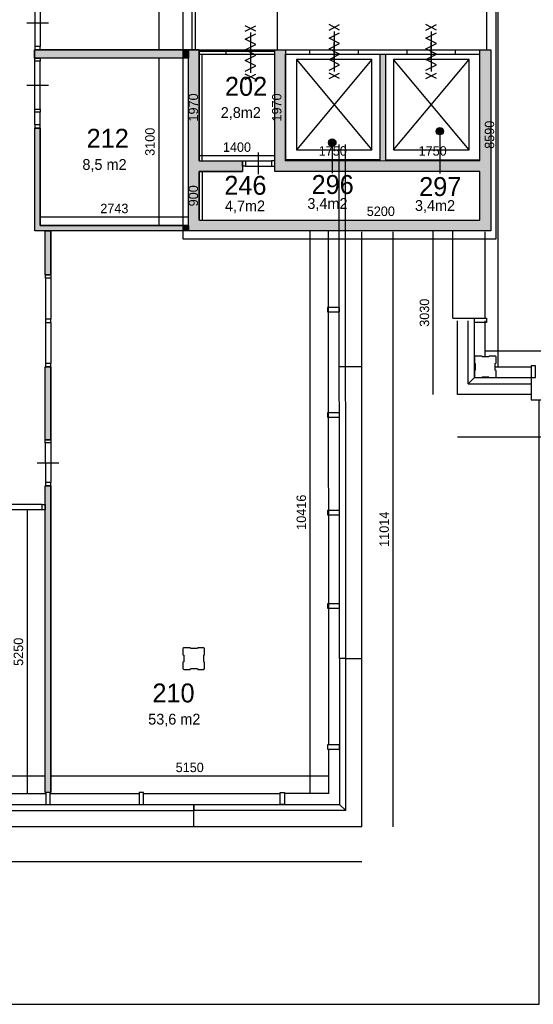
# Model space of a CAD drawing. Extents: x 393774 to 561444, y -100020 to -6220.
# Tile 14 of 47: x 519419 to 528934, y -100020 to -81795. Entities that reach past the tile are written whole.
import ezdxf

# ---------------------------------------------------------------- set-up
doc = ezdxf.new("R2010")
doc.units = 0
doc.header["$MEASUREMENT"] = 0
doc.header["$PDMODE"] = 35
doc.header["$PDSIZE"] = -0.5
doc.layers.get('0').update_dxf_attribs({"linetype": 'CONTINUOUS'})
doc.layers.get('DEFPOINTS').update_dxf_attribs({"linetype": 'CONTINUOUS'})
for name, color, linetype in [('AA$1A---_ARCEER', 252, 'CONTINUOUS'), ('AL21----_BUITENWAND', 252, 'CONTINUOUS'), ('AL22----_BINNENWAND', 252, 'CONTINUOUS'), ('AL31----_BUITENKOZIJN', 252, 'CONTINUOUS'), ('AL32----_BINNENKOZIJN', 252, 'CONTINUOUS'), ('AM$1A---_MAATVOERING', 252, 'CONTINUOUS'), ('Betonpalen', 252, 'CONTINUOUS'), ('Brandweer', 252, 'CONTINUOUS'), ('LAYER01', 252, 'CONTINUOUS'), ('M2', 252, 'CONTINUOUS'), ('OMPARTIMENTERING', 252, 'CONTINUOUS')]:
    doc.layers.add(name, color=color, linetype=linetype)
doc.styles.add('B-01', font='b-gbp')
doc.dimstyles.new('BBA_STAND', dxfattribs={"dimtxt": 175, "dimasz": 1, "dimexe": 1, "dimexo": 0.001, "dimgap": 75, "dimtad": 1, "dimdec": 0, "dimzin": 0, "dimdsep": 46, "dimtxsty": 'B-01', "dimblk": 'NONE', "dimblk1": 'NONE', "dimblk2": 'PIJL1', "dimcen": 1, "dimse1": 1, "dimse2": 1, "dimclrd": 256, "dimclre": 1, "dimclrt": 256, "dimadec": 0, "dimazin": 0, "dimtfac": 1, "dimtdec": 0, "dimtmove": 0, "dimatfit": 0, "dimldrblk": 'PIJL1', "dimfxl": 1, "dimtolj": 1, "dimtzin": 0, "dimarcsym": 0})

# ---------------------------------------------------------------- blocks, each defined once
blk = doc.blocks.new('*D85')
at = {"layer": 'AM$1A---_MAATVOERING', "lineweight": -2, "transparency": 16777216}
blk.add_line((521996, -79630), (521996, -82355), dxfattribs=at)
at = {"layer": 'DEFPOINTS', "color": 0, "transparency": 16777216}
for p in [(521996, -79630), (521996, -82355), (521996, -82355)]:
    blk.add_point(p, dxfattribs=at)
at = {"layer": 'AM$1A---_MAATVOERING', "transparency": 16777216, "insert": (521833, -80992), "char_height": 175, "attachment_point": 5, "rotation": 90, "style": 'B-01'}
blk.add_mtext('\\A1;2725', dxfattribs=at)
blk = doc.blocks.new('_None')
blk = doc.blocks.new('PIJL1')
at = {"color": 1, "linetype": 'ByBlock'}
blk.add_line((0, 83), (0, -83), dxfattribs=at)
blk.add_solid([(-100, 17), (-100, -17), (0, 0)], dxfattribs=at)
blk = doc.blocks.new('*D86')
at = {"layer": 'AM$1A---_MAATVOERING', "lineweight": -2, "transparency": 16777216}
blk.add_line((521996, -82505), (521996, -85605), dxfattribs=at)
at = {"layer": 'DEFPOINTS', "color": 0, "transparency": 16777216}
for p in [(521996, -82505), (521996, -85605), (521996, -85605)]:
    blk.add_point(p, dxfattribs=at)
at = {"layer": 'AM$1A---_MAATVOERING', "transparency": 16777216, "insert": (521833, -84055), "char_height": 175, "attachment_point": 5, "rotation": 90, "style": 'B-01'}
blk.add_mtext('\\A1;3100', dxfattribs=at)
blk = doc.blocks.new('*D87')
at = {"layer": 'AM$1A---_MAATVOERING', "lineweight": -2, "transparency": 16777216}
blk.add_line((522544, -85452), (519801, -85452), dxfattribs=at)
at = {"layer": 'DEFPOINTS', "color": 0, "transparency": 16777216}
for p in [(519801, -85105), (522544, -85105), (519801, -85452)]:
    blk.add_point(p, dxfattribs=at)
at = {"layer": 'AM$1A---_MAATVOERING', "transparency": 16777216, "insert": (521173, -85290), "char_height": 175, "attachment_point": 5, "style": 'B-01'}
blk.add_mtext('\\A1;2743', dxfattribs=at)
blk = doc.blocks.new('*D88')
at = {"layer": 'AM$1A---_MAATVOERING', "lineweight": -2, "transparency": 16777216}
blk.add_line((524144, -84317), (522744, -84317), dxfattribs=at)
at = {"layer": 'DEFPOINTS', "color": 0, "transparency": 16777216}
for p in [(522744, -83480), (524144, -83480), (522744, -84317)]:
    blk.add_point(p, dxfattribs=at)
at = {"layer": 'AM$1A---_MAATVOERING', "transparency": 16777216, "insert": (523444, -84155), "char_height": 175, "attachment_point": 5, "style": 'B-01'}
blk.add_mtext('\\A1;1400', dxfattribs=at)
blk = doc.blocks.new('*D89')
at = {"layer": 'AM$1A---_MAATVOERING', "lineweight": -2, "transparency": 16777216}
blk.add_line((522800, -84405), (522800, -82435), dxfattribs=at)
at = {"layer": 'DEFPOINTS', "color": 0, "transparency": 16777216}
for p in [(522800, -82435), (522887, -82435), (522887, -84405)]:
    blk.add_point(p, dxfattribs=at)
at = {"layer": 'AM$1A---_MAATVOERING', "transparency": 16777216, "insert": (522637, -83420), "char_height": 175, "attachment_point": 5, "rotation": 90, "style": 'B-01'}
blk.add_mtext('\\A1;1970', dxfattribs=at)
blk = doc.blocks.new('*D90')
at = {"layer": 'AM$1A---_MAATVOERING', "lineweight": -2, "transparency": 16777216}
blk.add_line((522800, -84605), (522800, -85505), dxfattribs=at)
at = {"layer": 'DEFPOINTS', "color": 0, "transparency": 16777216}
for p in [(522800, -84605), (522800, -85505), (522800, -85505)]:
    blk.add_point(p, dxfattribs=at)
at = {"layer": 'AM$1A---_MAATVOERING', "transparency": 16777216, "insert": (522637, -85055), "char_height": 175, "attachment_point": 5, "rotation": 90, "style": 'B-01'}
blk.add_mtext('\\A1;900', dxfattribs=at)
blk = doc.blocks.new('*D91')
at = {"layer": 'AM$1A---_MAATVOERING', "lineweight": -2, "transparency": 16777216}
blk.add_line((526094, -84387), (524344, -84387), dxfattribs=at)
at = {"layer": 'DEFPOINTS', "color": 0, "transparency": 16777216}
for p in [(524344, -84387), (524344, -84404), (526094, -84404)]:
    blk.add_point(p, dxfattribs=at)
at = {"layer": 'AM$1A---_MAATVOERING', "transparency": 16777216, "insert": (525219, -84225), "char_height": 175, "attachment_point": 5, "style": 'B-01'}
blk.add_mtext('\\A1;1750', dxfattribs=at)
blk = doc.blocks.new('*D92')
at = {"layer": 'AM$1A---_MAATVOERING', "lineweight": -2, "transparency": 16777216}
blk.add_line((524344, -84405), (524344, -82435), dxfattribs=at)
at = {"layer": 'DEFPOINTS', "color": 0, "transparency": 16777216}
for p in [(524344, -82435), (524527, -82435), (524527, -84405)]:
    blk.add_point(p, dxfattribs=at)
at = {"layer": 'AM$1A---_MAATVOERING', "transparency": 16777216, "insert": (524182, -83420), "char_height": 175, "attachment_point": 5, "rotation": 90, "style": 'B-01'}
blk.add_mtext('\\A1;1970', dxfattribs=at)
blk = doc.blocks.new('*D93')
at = {"layer": 'AM$1A---_MAATVOERING', "lineweight": -2, "transparency": 16777216}
blk.add_line((526194, -84387), (527944, -84387), dxfattribs=at)
at = {"layer": 'DEFPOINTS', "color": 0, "transparency": 16777216}
for p in [(526194, -84220), (527944, -84320), (527944, -84387)]:
    blk.add_point(p, dxfattribs=at)
at = {"layer": 'AM$1A---_MAATVOERING', "transparency": 16777216, "insert": (527069, -84225), "char_height": 175, "attachment_point": 5, "style": 'B-01'}
blk.add_mtext('\\A1;1750', dxfattribs=at)
blk = doc.blocks.new('*D94')
at = {"layer": 'AM$1A---_MAATVOERING', "lineweight": -2, "transparency": 16777216}
blk.add_line((522744, -85505), (527944, -85505), dxfattribs=at)
at = {"layer": 'DEFPOINTS', "color": 0, "transparency": 16777216}
for p in [(522744, -85419), (527944, -85419), (527944, -85505)]:
    blk.add_point(p, dxfattribs=at)
at = {"layer": 'AM$1A---_MAATVOERING', "transparency": 16777216, "insert": (526109, -85342), "char_height": 175, "attachment_point": 5, "style": 'B-01'}
blk.add_mtext('\\A1;5200', dxfattribs=at)
blk = doc.blocks.new('*D105')
at = {"layer": 'AM$1A---_MAATVOERING', "lineweight": -2, "transparency": 16777216}
blk.add_line((519894, -95798), (516314, -95798), dxfattribs=at)
at = {"layer": 'DEFPOINTS', "color": 0, "transparency": 16777216}
for p in [(516314, -95798), (516314, -95798), (519894, -95798)]:
    blk.add_point(p, dxfattribs=at)
at = {"layer": 'AM$1A---_MAATVOERING', "transparency": 16777216, "insert": (518104, -95636), "char_height": 175, "attachment_point": 5, "style": 'B-01'}
blk.add_mtext('\\A1;3580', dxfattribs=at)
blk = doc.blocks.new('*D106')
at = {"layer": 'AM$1A---_MAATVOERING', "lineweight": -2, "transparency": 16777216}
blk.add_line((525144, -95798), (519994, -95798), dxfattribs=at)
at = {"layer": 'DEFPOINTS', "color": 0, "transparency": 16777216}
for p in [(519994, -95798), (519994, -95798), (525144, -95798)]:
    blk.add_point(p, dxfattribs=at)
at = {"layer": 'AM$1A---_MAATVOERING', "transparency": 16777216, "insert": (522569, -95636), "char_height": 175, "attachment_point": 5, "style": 'B-01'}
blk.add_mtext('\\A1;5150', dxfattribs=at)
blk = doc.blocks.new('*D108')
at = {"layer": 'AM$1A---_MAATVOERING', "lineweight": -2, "transparency": 16777216}
blk.add_line((519560, -90870), (519560, -96120), dxfattribs=at)
at = {"layer": 'DEFPOINTS', "color": 0, "transparency": 16777216}
for p in [(518144, -90870), (518405, -96120), (519560, -96120)]:
    blk.add_point(p, dxfattribs=at)
at = {"layer": 'AM$1A---_MAATVOERING', "transparency": 16777216, "insert": (519397, -93495), "char_height": 175, "attachment_point": 5, "rotation": 90, "style": 'B-01'}
blk.add_mtext('\\A1;5250', dxfattribs=at)
blk = doc.blocks.new('*D109')
at = {"layer": 'AM$1A---_MAATVOERING', "lineweight": -2, "transparency": 16777216}
blk.add_line((524800, -96120), (524800, -85705), dxfattribs=at)
at = {"layer": 'DEFPOINTS', "color": 0, "transparency": 16777216}
for p in [(520411, -85705), (524800, -85705), (520411, -96120)]:
    blk.add_point(p, dxfattribs=at)
at = {"layer": 'AM$1A---_MAATVOERING', "transparency": 16777216, "insert": (524637, -90912), "char_height": 175, "attachment_point": 5, "rotation": 90, "style": 'B-01'}
blk.add_mtext('\\A1;10416', dxfattribs=at)
blk = doc.blocks.new('*D110')
at = {"layer": 'AM$1A---_MAATVOERING', "lineweight": -2, "transparency": 16777216}
blk.add_line((528044, -87926), (536094, -87926), dxfattribs=at)
at = {"layer": 'DEFPOINTS', "color": 0, "transparency": 16777216}
for p in [(528044, -87717), (536094, -87717), (536094, -87926)]:
    blk.add_point(p, dxfattribs=at)
at = {"layer": 'AM$1A---_MAATVOERING', "transparency": 16777216, "insert": (532069, -87764), "char_height": 175, "attachment_point": 5, "style": 'B-01'}
blk.add_mtext('\\A1;8050', dxfattribs=at)
blk = doc.blocks.new('*D112')
at = {"layer": 'AM$1A---_MAATVOERING', "lineweight": -2, "transparency": 16777216}
blk.add_line((528286, -88220), (528286, -79630), dxfattribs=at)
at = {"layer": 'DEFPOINTS', "color": 0, "transparency": 16777216}
for p in [(528286, -79630), (528562, -79630), (528562, -88220)]:
    blk.add_point(p, dxfattribs=at)
at = {"layer": 'AM$1A---_MAATVOERING', "transparency": 16777216, "insert": (528123, -83925), "char_height": 175, "attachment_point": 5, "rotation": 90, "style": 'B-01'}
blk.add_mtext('\\A1;8590', dxfattribs=at)
blk = doc.blocks.new('*D150')
at = {"layer": 'AM$1A---_MAATVOERING', "lineweight": -2, "transparency": 16777216}
blk.add_line((555558, -89520), (527530, -89520), dxfattribs=at)
at = {"layer": 'DEFPOINTS', "color": 0, "transparency": 16777216}
for p in [(527530, -88734), (555558, -88734), (527530, -89520)]:
    blk.add_point(p, dxfattribs=at)
at = {"layer": 'AM$1A---_MAATVOERING', "transparency": 16777216, "insert": (541544, -89358), "char_height": 175, "attachment_point": 5, "style": 'B-01'}
blk.add_mtext('\\A1;28028', dxfattribs=at)
blk = doc.blocks.new('*D157')
at = {"layer": 'AM$1A---_MAATVOERING', "lineweight": -2, "transparency": 16777216}
blk.add_line((525758, -97381), (497930, -97381), dxfattribs=at)
at = {"layer": 'DEFPOINTS', "color": 0, "transparency": 16777216}
for p in [(497930, -96734), (525758, -96734), (497930, -97381)]:
    blk.add_point(p, dxfattribs=at)
at = {"layer": 'AM$1A---_MAATVOERING', "transparency": 16777216, "insert": (511844, -97219), "char_height": 175, "attachment_point": 5, "style": 'B-01'}
blk.add_mtext('\\A1;27828', dxfattribs=at)
blk = doc.blocks.new('*D158')
at = {"layer": 'AM$1A---_MAATVOERING', "lineweight": -2, "transparency": 16777216}
blk.add_line((526334, -85720), (526334, -96734), dxfattribs=at)
at = {"layer": 'DEFPOINTS', "color": 0, "transparency": 16777216}
for p in [(525758, -85720), (525758, -96734), (526334, -96734)]:
    blk.add_point(p, dxfattribs=at)
at = {"layer": 'AM$1A---_MAATVOERING', "transparency": 16777216, "insert": (526172, -91227), "char_height": 175, "attachment_point": 5, "rotation": 90, "style": 'B-01'}
blk.add_mtext('\\A1;11014', dxfattribs=at)
blk = doc.blocks.new('*D159')
at = {"layer": 'AM$1A---_MAATVOERING', "lineweight": -2, "transparency": 16777216}
blk.add_line((527080, -88734), (527080, -85705), dxfattribs=at)
at = {"layer": 'DEFPOINTS', "color": 0, "transparency": 16777216}
for p in [(527080, -85705), (527195, -85705), (527530, -88734)]:
    blk.add_point(p, dxfattribs=at)
at = {"layer": 'AM$1A---_MAATVOERING', "transparency": 16777216, "insert": (526918, -87219), "char_height": 175, "attachment_point": 5, "rotation": 90, "style": 'B-01'}
blk.add_mtext('\\A1;3030', dxfattribs=at)
blk = doc.blocks.new('*D171')
at = {"layer": 'AM$1A---_MAATVOERING', "lineweight": -2, "transparency": 16777216}
blk.add_line((518535, -75807), (518535, -89952), dxfattribs=at)
at = {"layer": 'DEFPOINTS', "color": 0, "transparency": 16777216}
for p in [(520362, -75807), (518313, -89952), (518535, -89952)]:
    blk.add_point(p, dxfattribs=at)
at = {"layer": 'AM$1A---_MAATVOERING', "transparency": 16777216, "insert": (518372, -82879), "char_height": 175, "attachment_point": 5, "rotation": 90, "style": 'B-01'}
blk.add_mtext('\\A1;14146', dxfattribs=at)
blk = doc.blocks.new('*D174')
at = {"layer": 'AM$1A---_MAATVOERING', "lineweight": -2, "transparency": 16777216}
blk.add_line((524191, -70524), (524191, -82355), dxfattribs=at)
at = {"layer": 'DEFPOINTS', "color": 0, "transparency": 16777216}
for p in [(524457, -70524), (524191, -82355), (524244, -82355)]:
    blk.add_point(p, dxfattribs=at)
at = {"layer": 'AM$1A---_MAATVOERING', "transparency": 16777216, "insert": (524029, -76439), "char_height": 175, "attachment_point": 5, "rotation": 90, "style": 'B-01'}
blk.add_mtext('\\A1;11830', dxfattribs=at)

msp = doc.modelspace()

# ---------------------------------------------------------------- hatches: boundary and pattern name
at = {"layer": 'AA$1A---_ARCEER'}
h = msp.add_hatch(color=256, dxfattribs=at)
h.paths.add_polyline_path([(536194.3, -88200.1), (536194.3, -85920.1), (536094.3, -85920.1), (536094.3, -88200.1)])
h.paths.add_polyline_path([(536194.3, -81470.1), (536194.3, -79170.1), (532544.3, -79170.1), (532494.3, -79170.1), (532494.3, -79270.1), (532544.3, -79270.1), (536094.3, -79270.1), (536094.3, -81470.1)])
h.paths.add_polyline_path([(519994.3, -89570.1), (519994.3, -88220.1), (519894.3, -88220.1), (519894.3, -89570.1)])
h.paths.add_polyline_path([(519994.3, -96100.1), (519994.3, -90420.1), (519894.3, -90420.1), (519894.3, -96100.1)])
h.paths.add_polyline_path([(518144.3, -75720.1), (518144.3, -75620.1), (518044.3, -75620.1), (518044.3, -75720.1)])
for points in [[(522444.3, -82354.5), (519694.3, -82354.5), (519694.3, -82504.5), (522444.3, -82504.5)], [(522544.3, -82354.5), (522444.3, -82354.5), (522444.3, -82504.5), (522544.3, -82504.5)], [(528144.3, -85704.5), (528144.2, -82354.5), (527944, -82354.5), (527944.2, -84404.1), (524344.3, -84404.5), (524344.3, -82354.5), (524144.3, -82354.5), (524144.3, -84604.5), (527944.2, -84604.5), (527944.3, -85504.5), (522744.3, -85504.5), (522744.3, -84604.5), (523544.3, -84604.5), (523544.3, -84404.5), (522744.3, -84404.5), (522744.3, -82354.5), (522544.3, -82354.5), (522544.3, -82504.5), (522544.3, -84504.5), (522544.3, -85704.5)], [(526194.2, -84404.3), (526194.2, -82434.5), (526094.2, -82434.5), (526094.2, -84404.3)], [(519801.2, -83804.5), (519701.2, -83804.5), (519701.2, -85704.5), (522444.3, -85704.5), (522444.3, -85604.5), (519801.2, -85604.5)], [(522544.3, -85604.5), (522444.3, -85604.5), (522444.3, -85704.5), (522544.3, -85704.5)], [(519994.3, -85704.5), (519894.3, -85704.5), (519894.3, -86520), (519994.3, -86520)]]:
    msp.add_hatch(color=256, dxfattribs=at).paths.add_polyline_path(points)
at = {"layer": 'LAYER01'}
for points in [[(527202.1, -83928.5, 1), (527202.1, -83790.9, 1)], [(525209.4, -84140.5, 1), (525209.4, -84002.9, 1)]]:
    msp.add_hatch(color=256, dxfattribs=at).paths.add_polyline_path(points)

# ---------------------------------------------------------------- linework, layer by layer
at = {"layer": 'AL21----_BUITENWAND'}
for p, q in [((527530.2, -88734.1), (527530.2, -87370.1)), ((527730.2, -88534), (527730.2, -87370.1)), ((527844.2, -88420), (527844.2, -87370.1)), ((528044.2, -88035.1), (528044.2, -87370.1)), ((525342.1, -88211.8), (525758.3, -88211.7)), ((528229.3, -88220.1), (528894.2, -88220.1)), ((527844.2, -88420), (527730.2, -88534)), ((527730.2, -88534), (528894.2, -88534)), ((527844.2, -88420), (528894.2, -88420)), ((528894.2, -88734.1), (527530.2, -88734.1)), ((525458.3, -93620.1), (525758.3, -93620))]:
    msp.add_line(p, q, dxfattribs=at)
for points in [[(525344.3, -93620.1), (525340.4, -84107.8)], [(525458.3, -93620.1), (525454.4, -84107.8)], [(525144.3, -95218.2), (525140.4, -85705.9)], [(525758.3, -96734.1), (525758.3, -85720.1)], [(528229.3, -88220.1), (528894.2, -88220.1)], [(528229.3, -88220.1), (528894.2, -88220.1)], [(522644.2, -96734.1), (497930.4, -96734.1), (497930.4, -93620.1)], [(525144.3, -96120), (525144.3, -95298.2)], [(518174.3, -96120.1), (519904.3, -96120.1)], [(519984.3, -96120.1), (521634.3, -96120.1)], [(521714.3, -96120.1), (524242.4, -96120.1)], [(525144.2, -96120.1), (524322.4, -96120.1)], [(501044.3, -96320.1), (522644.3, -96320.1)], [(522644.3, -96734.1), (522644.3, -96320.1)], [(522644.3, -96320.1), (522644.3, -96434.1)], [(522644.3, -96320.1), (522644.3, -96434.1)], [(501044.3, -96434.1), (522644.3, -96434.1)], [(525758.3, -96734.1), (522644.2, -96734.1)]]:
    msp.add_lwpolyline(points, dxfattribs=at)
for points in [[(525344.3, -87200.1), (525344.3, -87120.1), (525124.3, -87120.1), (525124.3, -87200.1)], [(525344.3, -89150.1), (525344.3, -89070.1), (525124.3, -89070.1), (525124.3, -89150.1)], [(525344.3, -90960.1), (525344.3, -90880.1), (525124.3, -90880.1), (525124.3, -90960.1)], [(525344.3, -92690.1), (525344.3, -92610.1), (525124.3, -92610.1), (525124.3, -92690.1)], [(525458.3, -96434.1), (525458.3, -93620.1), (525344.3, -93620.1), (525344.3, -96320.1)], [(525344.3, -95298.2), (525344.3, -95218.2), (525124.3, -95218.2), (525124.3, -95298.2)], [(519904.3, -96320.1), (519984.3, -96320.1), (519984.3, -96100.1), (519904.3, -96100.1)], [(521634.3, -96320.1), (521714.3, -96320.1), (521714.3, -96100.1), (521634.3, -96100.1)], [(524322.4, -96320.1), (524242.4, -96320.1), (524242.4, -96100.1), (524322.4, -96100.1)], [(525458.3, -96434.1), (522644.3, -96434.1), (522644.3, -96320.1), (525344.3, -96320.1)]]:
    msp.add_lwpolyline(points, close=True, dxfattribs=at)
at = {"layer": 'AL22----_BINNENWAND'}
for p, q in [((524144.3, -84604.5), (524144.3, -82354.5)), ((519994.3, -96100.1), (519894.3, -96100.1))]:
    msp.add_line(p, q, dxfattribs=at)
for points in [[(522330.3, -65620.1), (494644.3, -65620.1), (494644.3, -100020.1), (529044.3, -100020.1), (529044.3, -88834)], [(522614.3, -82354.5), (522614.2, -79629.5)], [(522614.3, -82354.5), (522614.2, -79629.5)], [(522674.3, -82354.5), (522674.2, -79629.5)], [(522674.3, -82354.5), (522674.2, -79629.5)], [(528074, -82354.5), (528074.2, -79629.5)], [(528074, -82354.5), (528074.2, -79629.5)], [(522544.3, -82354.5), (519694.3, -82354.5)], [(522544.3, -82354.5), (519694.3, -82354.5)], [(519694.3, -82354.5), (522544.3, -82354.5)], [(519694.3, -82354.5), (519694.3, -82504.5)], [(519694.3, -82354.5), (519694.3, -82504.5)], [(519694.3, -82504.5), (519694.3, -82354.5)], [(522544.3, -85704.5), (522544.3, -82354.5)], [(522544.3, -85704.5), (522544.3, -82354.5)], [(522544.3, -84504.5), (522544.3, -82354.5)], [(522744.3, -82354.5), (522544.3, -82354.5)], [(522744.3, -82354.5), (522544.3, -82354.5)], [(522544.3, -82354.5), (522744.3, -82354.5)], [(522544.3, -82354.5), (522544.3, -82504.5)], [(522544.3, -82354.5), (522544.3, -82504.5)], [(522544.3, -82354.5), (522544.3, -82504.5)], [(522674.3, -82354.5), (522614.3, -82354.5)], [(522674.3, -82354.5), (522614.3, -82354.5)], [(522744.3, -84404.5), (522744.3, -82354.5)], [(522744.3, -84404.5), (522744.3, -82354.5)], [(522744.3, -82354.5), (522744.3, -84404.5)], [(524144.3, -82354.5), (524344.3, -82354.5)], [(524344.3, -82354.5), (524344.3, -84404.5)], [(527944.2, -84404.1), (527944, -82354.5)], [(527944, -82354.5), (528144.2, -82354.5)], [(528144.2, -82354.5), (528144.3, -85704.5)], [(522544.3, -82504.5), (519694.3, -82504.5)], [(522544.3, -82504.5), (519694.3, -82504.5)], [(522544.3, -82504.5), (519694.3, -82504.5)], [(525944.3, -82534.5), (524544.3, -84204.5)], [(524544.3, -82534.5), (525944.3, -84204.5)], [(525944.3, -82534.5), (524544.3, -84204.5)], [(524544.3, -82534.5), (525944.3, -84204.5)], [(526094.2, -84404.3), (526094.2, -82434.5)], [(526094.2, -82434.5), (526194.2, -82434.5)], [(526194.2, -82434.5), (526194.2, -84404.3)], [(526344.3, -84204.5), (527744.3, -82534.5)], [(527744.3, -84204.5), (526344.3, -82534.5)], [(526344.3, -84204.5), (527744.3, -82534.5)], [(527744.3, -84204.5), (526344.3, -82534.5)], [(522544.3, -85704.5), (519701.2, -85704.5), (519701.2, -83804.5)], [(522544.3, -85704.5), (519701.2, -85704.5), (519701.2, -83804.5)], [(519801.2, -83804.5), (519701.2, -83804.5)], [(519801.2, -83804.5), (519701.2, -83804.5)], [(519701.2, -83804.5), (519801.2, -83804.5)], [(519701.2, -85704.5), (519701.2, -83804.5)], [(522544.3, -85604.5), (519801.2, -85604.5), (519801.2, -83804.5)], [(522544.3, -85604.5), (519801.2, -85604.5), (519801.2, -83804.5)], [(519801.2, -83804.5), (519801.2, -85604.5)], [(522544.3, -85704.5), (522544.3, -84504.5)], [(522744.3, -84404.5), (523544.3, -84404.5)], [(522744.3, -84404.5), (523544.3, -84404.5)], [(522744.3, -84404.5), (523544.3, -84404.5)], [(523544.3, -84404.5), (523544.3, -84604.5)], [(523544.3, -84404.5), (523544.3, -84604.5)], [(523544.3, -84404.5), (523544.3, -84604.5)], [(524344.3, -84404.5), (527944.2, -84404.1)], [(522744.3, -84604.5), (523544.3, -84604.5)], [(522744.3, -84604.5), (523544.3, -84604.5)], [(523544.3, -84604.5), (522744.3, -84604.5)], [(522744.3, -85504.5), (522744.3, -84604.5)], [(522744.3, -85504.5), (522744.3, -84604.5)], [(522744.3, -84604.5), (522744.3, -85504.5)], [(527944.2, -84604.5), (524144.3, -84604.5)], [(527944.3, -85504.5), (527944.2, -84604.1)], [(519801.2, -85604.5), (522544.3, -85604.5)], [(522544.3, -85604.5), (522544.3, -85704.5)], [(522544.3, -85604.5), (522544.3, -85704.5)], [(522544.3, -85604.5), (522544.3, -85704.5)], [(522744.3, -85504.5), (527944.3, -85504.5)], [(522544.3, -85704.5), (519701.2, -85704.5)], [(519894.3, -86520), (519894.3, -85704.5)], [(519894.3, -86520), (519894.3, -85704.5)], [(519894.3, -86520), (519894.3, -85704.5)], [(519994.3, -85704.5), (519894.3, -85704.5)], [(519994.3, -85704.5), (519894.3, -85704.5)], [(519894.3, -85704.5), (519994.3, -85704.5)], [(519994.3, -86520), (519994.3, -85704.5)], [(519994.3, -86520), (519994.3, -85704.5)], [(519994.3, -85704.5), (519994.3, -86520)], [(528144.3, -85704.5), (522544.3, -85704.5)], [(519994.3, -86520), (519894.3, -86520)], [(519994.3, -86520), (519894.3, -86520)], [(519994.3, -86520), (519894.3, -86520)], [(519894.3, -89570.1), (519894.3, -88220.1)], [(519894.3, -89570.1), (519894.3, -88220.1)], [(519894.3, -89570.1), (519894.3, -88220.1)], [(519994.3, -88220.1), (519894.3, -88220.1)], [(519994.3, -88220.1), (519894.3, -88220.1)], [(519894.3, -88220.1), (519994.3, -88220.1)], [(519994.3, -89570.1), (519994.3, -88220.1)], [(519994.3, -89570.1), (519994.3, -88220.1)], [(519994.3, -88220.1), (519994.3, -89570.1)], [(519994.3, -89570.1), (519894.3, -89570.1)], [(519994.3, -89570.1), (519894.3, -89570.1)], [(519994.3, -89570.1), (519894.3, -89570.1)], [(519894.3, -96100.1), (519894.3, -90420.1)], [(519894.3, -96100.1), (519894.3, -90420.1)], [(519894.3, -96100.1), (519894.3, -90420.1)], [(519994.3, -90420.1), (519894.3, -90420.1)], [(519994.3, -90420.1), (519894.3, -90420.1)], [(519894.3, -90420.1), (519994.3, -90420.1)], [(519994.3, -96100.1), (519994.3, -90420.1)], [(519994.3, -96100.1), (519994.3, -90420.1)], [(519994.3, -90420.1), (519994.3, -96100.1)]]:
    msp.add_lwpolyline(points, dxfattribs=at)
for points in [[(524544.3, -84204.5), (525944.3, -84204.5), (525944.3, -82534.5), (524544.3, -82534.5)], [(524544.3, -84204.5), (525944.3, -84204.5), (525944.3, -82534.5), (524544.3, -82534.5)], [(526344.3, -84204.5), (527744.3, -84204.5), (527744.3, -82534.5), (526344.3, -82534.5)], [(526344.3, -84204.5), (527744.3, -84204.5), (527744.3, -82534.5), (526344.3, -82534.5)], [(526344.3, -84204.5), (527744.3, -84204.5), (527744.3, -82534.5), (526344.3, -82534.5)]]:
    msp.add_lwpolyline(points, close=True, dxfattribs=at)
at = {"layer": 'AL31----_BUITENKOZIJN'}
for points in [[(527444.3, -87318.2), (527444.3, -85704.5)], [(527444.3, -87318.2), (527444.3, -85704.5)], [(528044.3, -87318.2), (528044.3, -85720.1)], [(528044.3, -87318.2), (528044.3, -85720.1)], [(527444.3, -87318.2), (527844.3, -87318.2)], [(528894.2, -88420), (528894.2, -88834), (532594.2, -88834), (532594.2, -88734)], [(528894.2, -88534), (528894.2, -88834), (532594.2, -88834), (532594.2, -88734)]]:
    msp.add_lwpolyline(points, dxfattribs=at)
for points in [[(527844.3, -87398.2), (527844.3, -87318.2), (528064.3, -87318.2), (528064.3, -87398.2)], [(528894.2, -88420), (528974.2, -88420), (528974.2, -88200), (528894.2, -88200)], [(528894.2, -88420), (528974.2, -88420), (528974.2, -88200), (528894.2, -88200)]]:
    msp.add_lwpolyline(points, close=True, dxfattribs=at)
at = {"layer": 'AL32----_BINNENKOZIJN'}
for points in [[(519701.5, -81409.3), (519701.5, -82293.8)], [(519801.2, -81409.3), (519801.2, -82293.8)], [(519551.4, -81851.5), (519751.4, -81851.5), (519951.4, -81851.5)], [(522744.3, -82354.5), (524144.3, -82354.5)], [(522744.3, -82354.5), (524144.3, -82354.5)], [(522744.3, -82374.5), (524144.3, -82374.5)], [(522744.3, -82374.5), (524144.3, -82374.5)], [(523244.3, -82434.5), (523244.3, -82374.5)], [(523244.3, -82434.5), (523244.3, -82374.5)], [(524344.3, -82354.5), (527944.3, -82354.5)], [(524344.3, -82354.5), (527944.3, -82354.5)], [(524794.3, -82434.5), (524794.3, -82354.5)], [(524794.3, -82434.5), (524794.3, -82354.5)], [(525694.3, -82434.5), (525694.3, -82354.5)], [(525694.3, -82434.5), (525694.3, -82354.5)], [(526594.3, -82434.5), (526594.3, -82354.5)], [(526594.3, -82434.5), (526594.3, -82354.5)], [(527494.3, -82434.5), (527494.3, -82354.5)], [(527494.3, -82434.5), (527494.3, -82354.5)], [(522744.3, -82434.5), (524144.3, -82434.5)], [(522744.3, -82434.5), (524144.3, -82434.5)], [(524344.3, -82434.5), (527944.3, -82434.5)], [(524344.3, -82434.5), (527944.3, -82434.5)], [(519701.5, -83448.8), (519701.5, -82564.3)], [(519801.2, -83448.8), (519801.2, -82564.3)], [(519551.4, -83006.5), (519751.4, -83006.5), (519951.4, -83006.5)], [(519701.5, -83743.8), (519701.5, -83508.5)], [(519801.2, -83743.8), (519801.2, -83508.5)], [(523844.4, -84654.5), (523844.4, -84454.5), (523844.4, -84254.5)], [(523604.3, -84404.5), (524084.5, -84404.5)], [(523604.3, -84504.5), (524084.5, -84504.3)], [(519894.5, -86579.8), (519894.5, -87340)], [(519994.3, -86579.8), (519994.3, -87340)], [(519894.5, -87399.8), (519894.5, -88160.3)], [(519994.3, -87399.8), (519994.3, -88160.3)], [(519894.3, -89630.1), (519894.5, -90360.3)], [(519994.3, -89630.1), (519994.3, -90360.3)], [(519744.3, -89995.2), (519944.3, -89995.2), (520144.3, -89995.2)], [(519834.3, -90770.1), (518954, -90770.3)], [(519834.3, -90870.1), (518954, -90870.1)]]:
    msp.add_lwpolyline(points, dxfattribs=at)
for points in [[(519801.2, -82353.5), (519801.2, -82293.8), (519701.5, -82293.8), (519701.5, -82353.5)], [(519801.2, -82504.5), (519801.2, -82564.3), (519701.5, -82564.3), (519701.5, -82504.5)], [(519801.2, -83448.8), (519801.2, -83508.5), (519701.5, -83508.5), (519701.5, -83448.8)], [(519801.2, -83803.5), (519801.2, -83743.8), (519701.5, -83743.8), (519701.5, -83803.5)], [(523544.3, -84404.5), (523604.3, -84404.5), (523604.3, -84504.5), (523544.3, -84504.5)], [(524144.3, -84404.5), (524084.5, -84404.5), (524084.5, -84504.3), (524144.3, -84504.3)], [(519994.3, -86520), (519994.3, -86579.8), (519894.5, -86579.8), (519894.5, -86520)], [(519994.3, -87399.8), (519994.3, -87340), (519894.5, -87340), (519894.5, -87399.8)], [(519994.3, -88220.1), (519994.3, -88160.3), (519894.5, -88160.3), (519894.5, -88220.1)], [(519994.3, -89570.1), (519994.3, -89630.1), (519894.3, -89630.1), (519894.3, -89570.1)], [(519994.3, -90420.1), (519994.3, -90360.3), (519894.5, -90360.3), (519894.5, -90420.1)], [(519894.3, -90870.1), (519834.3, -90870.1), (519834.3, -90770.1), (519894.3, -90770.1)]]:
    msp.add_lwpolyline(points, close=True, dxfattribs=at)
at = {"layer": 'Betonpalen'}
for p, q in [((527859.4, -88020.1), (527844.4, -88035.1)), ((527859.4, -88020.1), (527844.4, -88035.1)), ((527980.4, -88020.1), (527859.4, -88020.1)), ((527980.4, -88020.1), (527859.4, -88020.1)), ((527985.4, -88035.1), (527980.4, -88020.1)), ((527985.4, -88035.1), (527980.4, -88020.1)), ((528118.4, -88020.1), (528110.4, -88035.1)), ((528118.4, -88020.1), (528110.4, -88035.1)), ((528229.4, -88020.1), (528118.4, -88020.1)), ((528229.4, -88020.1), (528118.4, -88020.1)), ((528244.4, -88035.1), (528229.4, -88020.1)), ((528244.4, -88035.1), (528229.4, -88020.1)), ((527844.4, -88035.1), (527844.4, -88150.1)), ((527844.4, -88035.1), (527844.4, -88150.1)), ((527844.4, -88150.1), (527859.4, -88158.1)), ((527844.4, -88150.1), (527859.4, -88158.1)), ((527859.4, -88158.1), (527859.4, -88283.1)), ((527859.4, -88158.1), (527859.4, -88283.1)), ((528110.4, -88035.1), (527985.4, -88035.1)), ((528110.4, -88035.1), (527985.4, -88035.1)), ((528229.4, -88157.1), (528244.4, -88152.1)), ((528229.4, -88157.1), (528244.4, -88152.1)), ((528229.4, -88282.1), (528229.4, -88157.1)), ((528229.4, -88282.1), (528229.4, -88157.1)), ((528244.4, -88152.1), (528244.4, -88035.1)), ((528244.4, -88152.1), (528244.4, -88035.1)), ((527859.4, -88283.1), (527844.4, -88288.1)), ((527859.4, -88283.1), (527844.4, -88288.1)), ((527844.4, -88288.1), (527844.4, -88405.1)), ((527844.4, -88288.1), (527844.4, -88405.1)), ((528244.4, -88290.1), (528229.4, -88282.1)), ((528244.4, -88290.1), (528229.4, -88282.1)), ((528244.4, -88405.1), (528244.4, -88290.1)), ((528244.4, -88405.1), (528244.4, -88290.1)), ((527844.4, -88405.1), (527859.4, -88420.1)), ((527844.4, -88405.1), (527859.4, -88420.1)), ((527859.4, -88420.1), (527978.4, -88420.1)), ((527859.4, -88420.1), (527978.4, -88420.1)), ((527978.4, -88420.1), (527986.4, -88405.1)), ((527978.4, -88420.1), (527986.4, -88405.1)), ((527986.4, -88405.1), (528111.4, -88405.1)), ((527986.4, -88405.1), (528111.4, -88405.1)), ((528111.4, -88405.1), (528116.4, -88420.1)), ((528111.4, -88405.1), (528116.4, -88420.1)), ((528116.4, -88420.1), (528229.4, -88420.1)), ((528116.4, -88420.1), (528229.4, -88420.1)), ((528229.4, -88420.1), (528244.4, -88405.1)), ((528229.4, -88420.1), (528244.4, -88405.1)), ((522459.4, -93420.1), (522444.4, -93435.1)), ((522459.4, -93420.1), (522444.4, -93435.1)), ((522444.4, -93435.1), (522444.4, -93550.1)), ((522444.4, -93435.1), (522444.4, -93550.1)), ((522580.4, -93420.1), (522459.4, -93420.1)), ((522580.4, -93420.1), (522459.4, -93420.1)), ((522585.4, -93435.1), (522580.4, -93420.1)), ((522585.4, -93435.1), (522580.4, -93420.1)), ((522710.4, -93435.1), (522585.4, -93435.1)), ((522710.4, -93435.1), (522585.4, -93435.1)), ((522718.4, -93420.1), (522710.4, -93435.1)), ((522718.4, -93420.1), (522710.4, -93435.1)), ((522829.4, -93420.1), (522718.4, -93420.1)), ((522829.4, -93420.1), (522718.4, -93420.1)), ((522844.4, -93435.1), (522829.4, -93420.1)), ((522844.4, -93435.1), (522829.4, -93420.1)), ((522844.4, -93552.1), (522844.4, -93435.1)), ((522844.4, -93552.1), (522844.4, -93435.1)), ((522444.4, -93550.1), (522459.4, -93558.1)), ((522444.4, -93550.1), (522459.4, -93558.1)), ((522459.4, -93558.1), (522459.4, -93683.1)), ((522459.4, -93558.1), (522459.4, -93683.1)), ((522829.4, -93557.1), (522844.4, -93552.1)), ((522829.4, -93557.1), (522844.4, -93552.1)), ((522829.4, -93682.1), (522829.4, -93557.1)), ((522829.4, -93682.1), (522829.4, -93557.1)), ((522459.4, -93683.1), (522444.4, -93688.1)), ((522459.4, -93683.1), (522444.4, -93688.1)), ((522444.4, -93688.1), (522444.4, -93805.1)), ((522444.4, -93688.1), (522444.4, -93805.1)), ((522444.4, -93805.1), (522459.4, -93820.1)), ((522444.4, -93805.1), (522459.4, -93820.1)), ((522459.4, -93820.1), (522578.4, -93820.1)), ((522459.4, -93820.1), (522578.4, -93820.1)), ((522578.4, -93820.1), (522586.4, -93805.1)), ((522578.4, -93820.1), (522586.4, -93805.1)), ((522586.4, -93805.1), (522711.4, -93805.1)), ((522586.4, -93805.1), (522711.4, -93805.1)), ((522711.4, -93805.1), (522716.4, -93820.1)), ((522711.4, -93805.1), (522716.4, -93820.1)), ((522716.4, -93820.1), (522829.4, -93820.1)), ((522716.4, -93820.1), (522829.4, -93820.1)), ((522844.4, -93690.1), (522829.4, -93682.1)), ((522844.4, -93690.1), (522829.4, -93682.1)), ((522829.4, -93820.1), (522844.4, -93805.1)), ((522829.4, -93820.1), (522844.4, -93805.1)), ((522844.4, -93805.1), (522844.4, -93690.1)), ((522844.4, -93805.1), (522844.4, -93690.1))]:
    msp.add_line(p, q, dxfattribs=at)
at = {"layer": 'Brandweer'}
for points in [[(523791.1, -82006.8), (523597.5, -81906.8)], [(523597.5, -82006.8), (523791.1, -81906.8)], [(525149.5, -81986.8), (525343, -81886.8)], [(525343, -81986.8), (525149.5, -81886.8)], [(525246.2, -82011.8), (525246.2, -82756.8)], [(525246.2, -82011.8), (525246.2, -82756.8)], [(526945.6, -81986.8), (527139.1, -81886.8)], [(527139.1, -81986.8), (526945.6, -81886.8)], [(527042.4, -82011.8), (527042.4, -82756.8)], [(527042.4, -82011.8), (527042.4, -82756.8)], [(523597.5, -82750.8), (523791.1, -82651.8), (523597.5, -82552.8), (523791.1, -82453.8), (523597.5, -82354.8), (523791.1, -82255.8), (523597.5, -82156.8), (523791.1, -82057.8)], [(523694.3, -82031.8), (523694.3, -82776.8)], [(523694.3, -82031.8), (523694.3, -82776.8)], [(525149.5, -82730.8), (525343, -82631.8), (525149.5, -82532.8), (525343, -82433.8), (525149.5, -82334.8), (525343, -82235.8), (525149.5, -82136.8), (525343, -82037.8)], [(526945.6, -82730.8), (527139.1, -82631.8), (526945.6, -82532.8), (527139.1, -82433.8), (526945.6, -82334.8), (527139.1, -82235.8), (526945.6, -82136.8), (527139.1, -82037.8)], [(525246.2, -82552.5), (525246.2, -82216.1)], [(525246.2, -82552.5), (525246.2, -82216.1)], [(525246.2, -82552.5), (525246.2, -82216.1)], [(525246.2, -82552.5), (525246.2, -82216.1)], [(527042.4, -82552.5), (527042.4, -82216.1)], [(527042.4, -82552.5), (527042.4, -82216.1)], [(523791.1, -82901.8), (523597.5, -82801.8)], [(523597.5, -82901.8), (523791.1, -82801.8)], [(525149.5, -82881.8), (525343, -82781.8)], [(525343, -82881.8), (525149.5, -82781.8)], [(526945.6, -82881.8), (527139.1, -82781.8)], [(527139.1, -82881.8), (526945.6, -82781.8)]]:
    msp.add_lwpolyline(points, dxfattribs=at)
at = {"layer": 'LAYER01'}
for p, q in [((527202.1, -83859.7), (527202.1, -84645)), ((525209.4, -84071.7), (525209.4, -84636.1))]:
    msp.add_line(p, q, dxfattribs=at)
for centre in [(527202.1, -83859.7), (525209.4, -84071.7)]:
    msp.add_circle(centre, 68.8, dxfattribs=at)
at = {"layer": 'OMPARTIMENTERING', "ltscale": 800}
msp.add_lwpolyline([(522444.3, -85850.5), (528243.2, -85850.5), (528244.3, -69120), (522444.3, -69120)], close=True, dxfattribs=at)

# ---------------------------------------------------------------- texts
at = {"layer": 'LAYER01', "style": 'B-01'}
for s, p in [('202', (523222.2, -83203.2)), ('212', (520659.8, -84165)), ('246', (523210.4, -85035.7)), ('296', (524827, -85020.7)), ('297', (526819.6, -85058.7)), ('210', (521878.3, -94432.1))]:
    msp.add_text(s, height=350, rotation=0, dxfattribs=at).set_placement(p)
at = {"layer": 'M2', "char_height": 200, "width": 1805, "attachment_point": 1, "style": 'B-01'}
for s, insert in [('2,8m2', (523144.2, -83413.2)), ('8,5 m2', (520581.8, -84374.9)), ('3,4m2', (524749, -85097.7)), ('4,7m2', (523221.4, -85141.7)), ('3,4m2', (526741.6, -85134.7)), ('53,6 m2', (521800.3, -94642.1))]:
    msp.add_mtext(s, dxfattribs=dict(at, insert=insert))

# ---------------------------------------------------------------- dimensions: what is measured, and where the dimension line sits
at = {"layer": 'AM$1A---_MAATVOERING'}
for base, p1, p2, picture, middle in [((524191.2, -82354.5), (524456.7, -70524.4), (524244.3, -82354.5), '*D174', (524028.7, -76439.5)), ((518534.7, -89952.2), (520362.4, -75806.5), (518313.1, -89952.2), '*D171', (518372.2, -82879.4)), ((521995.9, -82354.5), (521995.9, -79629.5), (521995.9, -82354.5), '*D85', (521833.4, -80992)), ((528285.8959, -79629.5462), (528561.792, -88219.9837), (528561.792, -79629.5462), '*D112', (528123.3959, -83924.7649)), ((521995.9, -85604.5), (521995.9, -82504.5), (521995.9, -85604.5), '*D86', (521833.4, -84054.5)), ((522799.9, -82434.5), (522886.9, -84404.5), (522886.9, -82434.5), '*D89', (522637.4, -83419.5)), ((524344.3, -82434.5), (524526.9, -84404.5), (524526.9, -82434.5), '*D92', (524181.8, -83419.5)), ((522799.9, -85504.5), (522799.9, -84604.5), (522799.9, -85504.5), '*D90', (522637.4, -85054.5)), ((524799.9, -85704.5), (520410.9, -96120.1), (520410.9, -85704.5), '*D109', (524637.4, -90912.3)), ((526334.4, -96734.1), (525758.3, -85720.1), (525758.3, -96734.1), '*D158', (526171.9, -91227.1)), ((527080.5, -85704.5), (527530.3, -88734.1), (527195.4, -85704.5), '*D159', (526918, -87219.3)), ((519559.9, -96120.1), (518144.3, -90870.1), (518404.9, -96120.1), '*D108', (519397.4, -93495.1))]:
    dim = msp.add_linear_dim(base=base, p1=p1, p2=p2, angle=270, dimstyle='BBA_STAND', dxfattribs=at)
    dim.commit()
    dim.dimension.update_dxf_attribs({"geometry": picture, "text_midpoint": middle})
for base, p1, p2, picture, middle in [((522744.3, -84317.1), (524144.3, -83479.5), (522744.3, -83479.5), '*D88', (523444.3, -84154.6)), ((524344.3, -84387.1), (526094.2, -84404.3), (524344.3, -84404.3), '*D91', (525219.3, -84224.6)), ((527944.2, -84387.1), (526194.2, -84220.1), (527944.2, -84320.1), '*D93', (527069.2, -84224.6)), ((519801.2, -85452.1), (522544.3, -85104.5), (519801.2, -85104.5), '*D87', (521172.8, -85289.6)), ((536094.3, -87926.1), (528044.3, -87716.6), (536094.3, -87716.6), '*D110', (532069.3, -87763.6)), ((527530.3, -89520.2), (555558.2, -88734.1), (527530.3, -88734.1), '*D150', (541544.2, -89357.7)), ((516314.3, -95798.1), (519894.3, -95798.1), (516314.3, -95798.1), '*D105', (518104.3, -95635.6)), ((519994.3, -95798.1), (525144.3, -95798.1), (519994.3, -95798.1), '*D106', (522569.3, -95635.6)), ((497930.4, -97381.1), (525758.3, -96734.1), (497930.4, -96734.1), '*D157', (511844.3, -97218.6))]:
    dim = msp.add_linear_dim(base=base, p1=p1, p2=p2, dimstyle='BBA_STAND', dxfattribs=at)
    dim.commit()
    dim.dimension.update_dxf_attribs({"geometry": picture, "text_midpoint": middle})
dim = msp.add_linear_dim(base=(527944.3, -85504.5), p1=(522744.3, -85419.1), p2=(527944.3, -85418.5), dimstyle='BBA_STAND', dxfattribs=at)
dim.commit()
dim.dimension.update_dxf_attribs({"geometry": '*D94', "text_midpoint": (526108.9, -85504.5), "dimtype": 160})

doc.saveas('drawing.dxf')
